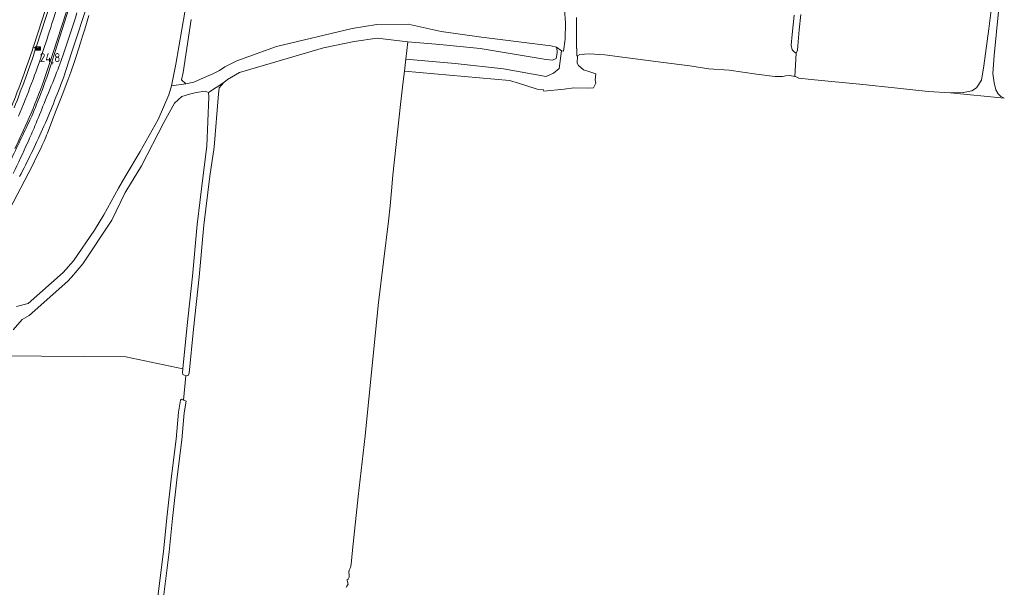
# Model space of a CAD drawing. Header units: metres. Extents: x 125158 to 132124, y 450612 to 454469.
# Tile 133 of 173: x 129971 to 130243, y 452815 to 452972. Entities that reach past the tile are written whole.
import ezdxf
from ezdxf.enums import TextEntityAlignment as Align

# ---------------------------------------------------------------- set-up
doc = ezdxf.new("R2010")
doc.units = ezdxf.units.M
doc.layers.get('0').update_dxf_attribs({"color": 8})
for name, color, linetype, lineweight in [('B-XX-OG-TERREIN_CULTUURSCHEIDING-GV', 8, 'Continuous', 18), ('B-XX-OG-WATER-GV', 8, 'Continuous', 18), ('B-XX-OG-WATER_SLOOT-GV', 8, 'Continuous', 18), ('B-XX-OG-WEG-GV', 8, 'Continuous', 18), ('B-XX-VW-HECTOMETRERING-S', 8, 'Continuous', 25)]:
    doc.layers.add(name, color=color, linetype=linetype, lineweight=lineweight)
doc.layers.add('TOPOT30', color=1, linetype='Continuous')
doc.styles.add('ISO', font='iso', dxfattribs={"height": 5})
doc.styles.add('NLCS-ISO', font='NLCS-ISO.ttf')

# ---------------------------------------------------------------- blocks, each defined once
blk = doc.blocks.new('SIE-WEG_PAAL_HECTOMETERPAAL-SO')
at = {"color": 0, "linetype": 'ByBlock', "lineweight": 18}
blk.add_lwpolyline([(-1.44375, -0.94375), (1.44375, -0.94375), (1.44375, 0.94375), (-1.44375, 0.94375)], close=True, dxfattribs=at)
at = {"color": 0, "linetype": 'ByBlock', "lineweight": 18, "style": 'NLCS-ISO'}
blk.add_text('hm', height=1.5, dxfattribs=at).set_placement((0, 0), align=Align.MIDDLE_CENTER)
blk = doc.blocks.new('kilometerpaal')
at = {"color": 0}
for p, q in [((-0.44, 0.44), (0.44, -0.44)), ((-0.44, -0.44), (-0.44, 0.44)), ((0.44, 0.44), (-0.44, -0.44)), ((0.44, -0.44), (0.44, 0.44))]:
    blk.add_line(p, q, dxfattribs=at)
at = {"color": 0, "style": 'ISO'}
blk.add_attdef('KILOMETERPAAL', (0.59, 0.87), '', height=2.5, dxfattribs=at)

msp = doc.modelspace()

# ---------------------------------------------------------------- linework, layer by layer
at = {"layer": 'B-XX-OG-TERREIN_CULTUURSCHEIDING-GV'}
for points in [[(130018.04, 452971.95), (130015.83, 452957.27), (130015.39, 452955.23), (130016.64, 452954.09), (130018.83, 452954.59), (130022.36, 452956.14), (130023.88, 452956.78), (130025.93, 452957.79), (130027.44, 452958.82), (130030.74, 452960.51), (130041.7, 452964.49), (130062.74, 452969.45), (130069.57, 452970.53), (130078.19, 452970.62), (130087.4, 452968.62), (130098.57, 452966.99), (130117.73, 452964.66), (130119.35, 452964.26), (130120.74, 452963.24), (130121.28, 452963.16), (130121.76, 452966.48), (130121.87, 452970.97), (130120.96, 452982.13)], [(130120.96, 452982.13), (130121.87, 452970.97), (130121.76, 452966.48), (130121.28, 452963.16), (130120.74, 452963.24), (130120.08, 452958.35), (130118.51, 452957.06), (130116.44, 452956.12), (130104.63, 452958.24), (130091.29, 452959.76), (130077.6, 452960.91), (130077.17, 452957.57), (130106.3, 452955.02), (130108.81, 452954.32), (130113.96, 452952.64), (130115.78, 452952.48), (130115.82, 452952.09), (130121.51, 452952.59), (130124.1, 452953), (130127.99, 452952.95), (130129.63, 452953.01), (130130.21, 452954.28), (130130.07, 452955.22), (130130.28, 452956.88), (130128.54, 452957.44), (130126.85, 452957.97), (130125.44, 452959.16), (130125.04, 452959.87), (130125.18, 452961.85), (130124.94, 452961.89), (130125, 452962.86), (130124.97, 452963.91), (130124.91, 452963.92), (130124.91, 452965.7), (130124.9, 452972.48)], [(130187.03, 452973.31), (130186.58, 452969.09), (130186.26, 452964.64), (130186.13, 452963.39), (130185.8, 452962.58), (130185.38, 452956.15), (130185.6, 452956.1), (130186.53, 452955.69), (130189.97, 452955.34), (130196.57, 452954.64), (130203.37, 452954.04), (130213.86, 452952.9), (130222.38, 452952), (130228.5, 452951.57), (130232.13, 452951.73), (130234.46, 452952.16), (130235.78, 452952.99), (130237.17, 452955.14), (130237.76, 452959.11), (130239.19, 452969.37), (130240.64, 452981.21)], [(129969.64, 452892.45), (129972.87, 452893.22), (129982.59, 452901.84), (129985.5, 452905.1), (129991.32, 452913.58), (129993.89, 452917.78), (129997.95, 452925.23), (130000, 452928.7), (130003.95, 452935.38), (130008.98, 452944.19), (130011.93, 452951.04), (130012.61, 452953.54), (130013.86, 452959.58), (130016.36, 452973.95)], [(129989.72, 452973.04), (129988.59, 452969.24), (129988.01, 452967.35), (129987.42, 452965.46), (129986.21, 452961.68), (129985.48, 452959.49), (129985.1, 452958.41), (129984.71, 452957.32), (129983.91, 452955.16), (129982.32, 452950.99), (129980.71, 452946.82), (129979.49, 452943.64), (129978.26, 452940.47), (129978.03, 452939.9), (129977.8, 452939.33), (129977.32, 452938.21), (129977.08, 452937.66), (129976.83, 452937.11), (129976.31, 452936.01), (129975.26, 452933.85), (129974.19, 452931.71), (129973.09, 452929.57), (129971.98, 452927.44), (129966.6, 452917.21)], [(130124.9, 452972.48), (130124.91, 452965.7), (130124.91, 452963.92), (130124.97, 452963.91), (130125, 452962.86), (130124.94, 452961.89), (130125.18, 452961.85), (130125.83, 452962.26), (130128.35, 452962.4), (130132.75, 452962.12), (130137.67, 452961.47), (130148.23, 452960.09), (130156.25, 452959.06), (130161.55, 452958.3), (130167.19, 452957.86), (130174.76, 452956.79), (130179.82, 452956.13), (130181.96, 452956.1), (130182.88, 452956.31), (130184.02, 452956.41), (130185.38, 452956.15), (130185.8, 452962.58), (130185.26, 452962.86), (130184.67, 452963.52), (130184.37, 452964.81), (130184.67, 452967.74), (130185.23, 452973.16)], [(130061.07, 452814.59), (130061.26, 452815.01), (130061.56, 452815.56), (130061.4, 452816.19), (130061.29, 452816.55), (130061.32, 452816.71), (130061.57, 452816.92), (130061.87, 452817.45), (130061.88, 452818.12), (130061.8, 452818.71), (130061.85, 452819.38), (130062.21, 452820.11), (130062.39, 452821.03), (130062.84, 452824.98), (130064.37, 452839.78), (130066.35, 452856.62), (130068.14, 452875.12), (130069.99, 452893.56), (130072.76, 452916.02), (130073.26, 452920.35), (130073.59, 452924.46), (130073.99, 452928.83), (130076.08, 452948.42), (130076.81, 452954.76), (130077.17, 452957.57), (130077.6, 452960.91), (130078.11, 452965.72), (130069.67, 452966.76), (130063.24, 452965.8), (130054.75, 452964.05), (130031.45, 452957.24), (130028.16, 452955.31), (130027.15, 452954.48), (130025.87, 452952.98), (130025.69, 452951.34), (130024.46, 452936.56), (130023.27, 452928.56), (130021.58, 452914.92), (130020.3, 452900.66), (130018.76, 452886.11), (130017.51, 452873.94), (130017.29, 452873.3), (130016.69, 452873.18), (130016.58, 452873.23), (130015.98, 452866.51), (130016.14, 452866.45), (130016.68, 452866.21), (130016.14, 452862.93), (130015.46, 452855.52), (130014.17, 452845.25), (130012.92, 452833.72), (130011.98, 452824.44), (130010.45, 452811.88)], [(129964.77, 452878.74), (130000, 452878.51), (130015.79, 452875.2), (130016.92, 452886.3), (130018.46, 452900.84), (130019.74, 452915.12), (130021.44, 452928.81), (130022.42, 452936.83), (130022.99, 452950.48), (130022.88, 452951.7), (130021.93, 452952.03), (130019.44, 452951.74), (130017.63, 452951.22), (130015.48, 452950.56), (130013.51, 452948.71), (130010.5, 452943.41), (130004.29, 452931.39), (130000, 452924.31), (129999.79, 452923.96), (129996.1, 452916.32), (129988.1, 452904.24), (129984.95, 452900.52), (129983.91, 452899.48), (129973.16, 452889.94), (129971.26, 452888.87), (129968.72, 452885.92)], [(130008.89, 452812.06), (130010.42, 452824.61), (130011.36, 452833.88), (130012.61, 452845.43), (130013.9, 452855.68), (130014.58, 452863.13), (130015.13, 452866.47), (130015.39, 452866.73), (130015.98, 452866.51), (130016.58, 452873.23), (130015.8, 452873.55), (130015.68, 452874.13), (130015.79, 452875.2), (130000, 452878.51), (129964.77, 452878.74), (129964.44, 452876.03), (129962.21, 452858.63), (129961.35, 452848.83), (129960.64, 452842.22), (129959.88, 452834.27), (129959.12, 452826.89), (129958.16, 452818.43), (129957.25, 452809.52)]]:
    msp.add_lwpolyline(points, dxfattribs=at)
at = {"layer": 'B-XX-OG-WATER-GV'}
for points in [[(130240.64, 452981.21), (130239.19, 452969.37), (130237.76, 452959.11), (130237.17, 452955.14), (130235.78, 452952.99), (130234.46, 452952.16), (130232.13, 452951.73), (130228.5, 452951.57), (130243.46, 452950.1), (130242.47, 452950.62), (130241.79, 452951.3), (130241.09, 452952.44), (130240.65, 452954.34), (130240.32, 452956.95), (130240.61, 452961.95), (130241.82, 452974.17)], [(130016.36, 452973.95), (130013.86, 452959.58), (130012.61, 452953.54), (130016.64, 452954.09), (130015.39, 452955.23), (130015.83, 452957.27), (130018.04, 452971.95)], [(130185.23, 452973.16), (130184.67, 452967.74), (130184.37, 452964.81), (130184.67, 452963.52), (130185.26, 452962.86), (130185.8, 452962.58), (130186.13, 452963.39), (130186.26, 452964.64), (130186.58, 452969.09), (130187.03, 452973.31)], [(129968.72, 452885.92), (129971.26, 452888.87), (129973.16, 452889.94), (129983.91, 452899.48), (129984.95, 452900.52), (129988.1, 452904.24), (129996.1, 452916.32), (129999.79, 452923.96), (130000, 452924.31), (130004.29, 452931.39), (130010.5, 452943.41), (130013.51, 452948.71), (130015.48, 452950.56), (130017.63, 452951.22), (130019.44, 452951.74), (130021.93, 452952.03), (130022.88, 452951.7), (130027.15, 452954.48), (130028.16, 452955.31), (130031.45, 452957.24), (130054.75, 452964.05), (130063.24, 452965.8), (130069.67, 452966.76), (130078.11, 452965.72), (130086.99, 452964.98), (130098.2, 452963.9), (130115.96, 452960.95), (130116.57, 452960.86), (130118.23, 452960.62), (130119.22, 452961.16), (130119.48, 452962.7), (130119.56, 452963.21), (130119.35, 452964.26), (130117.73, 452964.66), (130098.57, 452966.99), (130087.4, 452968.62), (130078.19, 452970.62), (130069.57, 452970.53), (130062.74, 452969.45), (130041.7, 452964.49), (130030.74, 452960.51), (130027.44, 452958.82), (130025.93, 452957.79), (130023.88, 452956.78), (130022.36, 452956.14), (130018.83, 452954.59), (130016.64, 452954.09), (130012.61, 452953.54), (130011.93, 452951.04), (130008.98, 452944.19), (130003.95, 452935.38), (130000, 452928.7), (129997.95, 452925.23), (129993.89, 452917.78), (129991.32, 452913.58), (129985.5, 452905.1), (129982.59, 452901.84), (129972.87, 452893.22), (129969.64, 452892.45)]]:
    msp.add_lwpolyline(points, dxfattribs=at)
msp.add_lwpolyline([(130022.88, 452951.7), (130022.99, 452950.48), (130022.42, 452936.83), (130021.44, 452928.81), (130019.74, 452915.12), (130018.46, 452900.84), (130016.92, 452886.3), (130015.79, 452875.2), (130015.68, 452874.13), (130015.8, 452873.55), (130016.58, 452873.23), (130016.69, 452873.18), (130017.29, 452873.3), (130017.51, 452873.94), (130018.76, 452886.11), (130020.3, 452900.66), (130021.58, 452914.92), (130023.27, 452928.56), (130024.46, 452936.56), (130025.69, 452951.34), (130025.87, 452952.98), (130027.15, 452954.48)], close=True, dxfattribs=at)
at = {"layer": 'B-XX-OG-WATER_SLOOT-GV'}
for points in [[(130017.61, 453077.15), (130014.96, 453069.7), (130006.73, 453044.47), (129997.98, 453016.92), (129990.83, 452995.19), (129984.21, 452974.96), (129978.44, 452957)], [(130021.91, 453075.8), (130010.96, 453042.93), (130002.15, 453015.54), (129995.01, 452993.78), (129988.44, 452973.33), (129986.12, 452966.25), (129984.95, 452962.7), (129982.67, 452955.73)], [(129982.67, 452955.73), (129984.95, 452962.7), (129986.12, 452966.25), (129988.44, 452973.33), (129995.01, 452993.78), (130002.15, 453015.54), (130010.96, 453042.93), (130021.91, 453075.8)], [(129966.6, 452917.21), (129971.98, 452927.44), (129973.09, 452929.57), (129974.19, 452931.71), (129975.26, 452933.85), (129976.31, 452936.01), (129976.83, 452937.11), (129977.08, 452937.66), (129977.32, 452938.21), (129977.8, 452939.33), (129978.03, 452939.9), (129978.26, 452940.47), (129979.49, 452943.64), (129980.71, 452946.82), (129982.32, 452950.99), (129983.91, 452955.16), (129984.71, 452957.32), (129985.1, 452958.41), (129985.48, 452959.49), (129986.21, 452961.68), (129987.42, 452965.46), (129988.01, 452967.35), (129988.59, 452969.24), (129989.72, 452973.04)]]:
    msp.add_lwpolyline(points, dxfattribs=at)
for centre, radius, start, end in [((129625.6, 453085.13), 377.62, 341.0775, 342.8542), ((129868.52, 453001.87), 120.83, 337.9215, 341.0694), ((125998.52, 454571.61), 4297.07, 337.80995, 337.92164), ((129756.84, 453039.45), 240.84, 337.8377, 339.6598), ((127506.24, 453956.12), 2668.56, 337.67476, 337.82007), ((129757.47, 453039.21), 240.18, 336.0068, 337.8337), ((129859.95, 452989.57), 124.12, 335.3995, 337.6792), ((129756.25, 453039.76), 241.51, 334.2454, 336.0046), ((129548.64, 453132.15), 466.53, 334.2221, 335.3935), ((129757.37, 453039.27), 240.28, 332.5263, 334.2364)]:
    msp.add_arc(centre, radius, start, end, dxfattribs=at)
at = {"layer": 'B-XX-OG-WATER_SLOOT-GV', "extrusion": (0, 0, -1)}
for centre, radius, start, end in [((-129625.6, 453085.13), 377.62, 197.1458, 198.9225), ((-129868.52, 453001.87), 120.83, 198.9306, 202.0785), ((-129738.83, 453041.39), 254.05, 199.4026, 201.5257), ((-125998.52, 454571.61), 4297.07, 202.07836, 202.19005), ((-129756.84, 453039.45), 240.84, 200.3402, 202.1623), ((-129903.76, 452976.35), 76.75, 201.5341, 205.4057), ((-127506.24, 453956.12), 2668.56, 202.17993, 202.32524), ((-129757.47, 453039.21), 240.18, 202.1663, 203.9932), ((-128443.49, 453669.73), 1693.28, 205.40014, 205.82416), ((-129859.95, 452989.57), 124.12, 202.3208, 204.6005), ((-129756.25, 453039.76), 241.51, 203.9954, 205.7546), ((-129548.64, 453132.15), 466.53, 204.6065, 205.7779), ((-129757.37, 453039.27), 240.28, 205.7636, 207.4737)]:
    msp.add_arc(centre, radius, start, end, dxfattribs=at)
at = {"layer": 'B-XX-OG-WEG-GV'}
for points in [[(129978.44, 452957), (129984.21, 452974.96), (129990.83, 452995.19), (129997.98, 453016.92), (130006.73, 453044.47), (130014.96, 453069.7), (130017.61, 453077.15)], [(130015.51, 453073.1), (130010.56, 453057.78), (130001.9, 453030.99), (129987.26, 452985.62), (129979.73, 452962.52), (129977.73, 452956.38)], [(130008.13, 453066.17), (130005.91, 453059.29), (130000.84, 453043.57), (129991.72, 453015.58), (129981.78, 452984.76), (129975.22, 452964.5), (129975.06, 452964.03)], [(129979.82, 452971.87), (129985.28, 452989.05), (130007.81, 453058.67), (130008.76, 453061.58)], [(129974.31, 452964.27), (129974.47, 452964.74), (129981.03, 452985), (129990.97, 453015.83), (130000.09, 453043.82), (130005.16, 453059.53)], [(130007.81, 453058.67), (129985.28, 452989.05), (129979.82, 452971.87)], [(129979.73, 452962.52), (129987.26, 452985.62), (130001.9, 453030.99), (130010.56, 453057.78)], [(129975.06, 452964.03), (129974.31, 452964.27)], [(129977.73, 452956.38), (129979.73, 452962.52)]]:
    msp.add_lwpolyline(points, dxfattribs=at)
msp.add_lwpolyline([(129975.22, 452964.5), (129981.78, 452984.76), (129991.72, 453015.58), (130000.84, 453043.57), (130005.91, 453059.29), (130005.16, 453059.53), (130000.09, 453043.82), (129990.97, 453015.83), (129981.03, 452985), (129974.47, 452964.74), (129974.31, 452964.27), (129975.06, 452964.03)], close=True, dxfattribs=at)
for centre, radius, start, end in [((129717.83, 453050.82), 273.62, 341.3621, 343.2303), ((129709.02, 453051.82), 279.37, 338.1313, 341.737), ((129708.51, 453052), 280.69, 338.1342, 341.7341), ((129714.66, 453051.87), 276.97, 337.3319, 341.3647), ((129819.06, 453011.36), 167.92, 337.083, 340.8899), ((129738.83, 453041.39), 254.05, 338.4743, 340.5974), ((129903.76, 452976.35), 76.75, 334.5943, 338.4659), ((129674.75, 453078.02), 326.85, 334.2892, 336.1695), ((128443.49, 453669.73), 1693.28, 334.17584, 334.59986)]:
    msp.add_arc(centre, radius, start, end, dxfattribs=at)
at = {"layer": 'B-XX-OG-WEG-GV', "extrusion": (0, 0, -1)}
for centre, radius, start, end in [((-129717.83, 453050.82), 273.62, 196.7697, 198.6379), ((-129709.02, 453051.82), 279.37, 198.263, 201.8687), ((-129708.51, 453052), 280.69, 198.2659, 201.8658), ((-129714.66, 453051.87), 276.97, 198.6353, 202.6681), ((-129819.06, 453011.36), 167.92, 199.1101, 202.917), ((-129674.75, 453078.02), 326.85, 203.8305, 205.7108)]:
    msp.add_arc(centre, radius, start, end, dxfattribs=at)

# ---------------------------------------------------------------- block references
at = {"layer": 'B-XX-VW-HECTOMETRERING-S', "xscale": 0.5, "yscale": 0.5, "zscale": 0.5}
msp.add_blockref('SIE-WEG_PAAL_HECTOMETERPAAL-SO', (129975.57, 452963.86), dxfattribs=at)
at = {"layer": 'TOPOT30'}
ref = msp.add_blockref('kilometerpaal', (129975.57, 452963.86), dxfattribs=at)
ref.add_attrib('KILOMETERPAAL', '24,8', (129976.14, 452960.11), dxfattribs={"color": 0, "height": 2.5, "style": 'ISO'})

doc.saveas('drawing.dxf')
